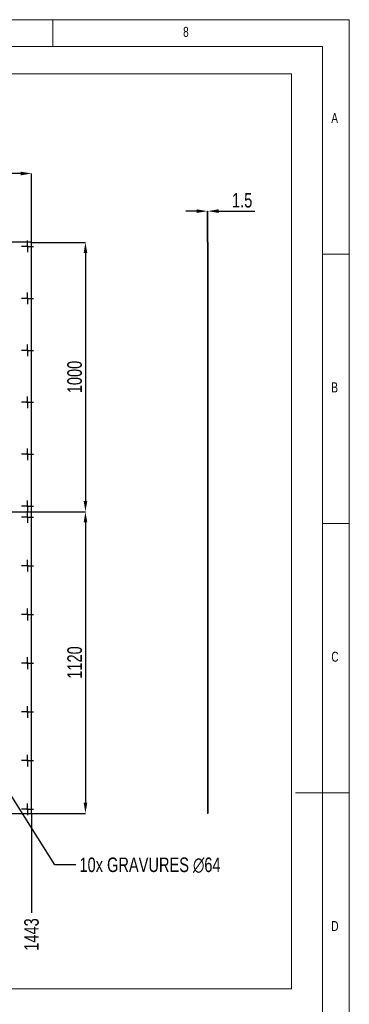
# Model space of a CAD drawing. Header units: millimetres. Extents: x 5 to 415, y 5 to 292.
# Tile 5 of 5: x 354 to 415, y 109 to 292. Entities that reach past the tile are written whole.
import ezdxf

# ---------------------------------------------------------------- set-up
doc = ezdxf.new("R2010")
doc.units = ezdxf.units.MM
doc.header["$PDSIZE"] = -1
doc.linetypes.add('CENTERX2', pattern=[20.32, 12.7, -2.54, 2.54, -2.54])
for name, color, linetype in [('COTES', 1, 'Continuous'), ('NOTES', 6, 'Continuous'), ('TRAIT-MIXTES', 3, 'CENTERX2')]:
    doc.layers.add(name, color=color, linetype=linetype)
doc.layers.add('TRAIT-FORT', color=4, linetype='Continuous', lineweight=25)
doc.styles.add('SLDTEXTSTYLE0', font='TXT', dxfattribs={"width": 0.75})
doc.dimstyles.new('SLDDIMSTYLE4', dxfattribs={"dimtxt": 2.7, "dimasz": 2, "dimexe": 0, "dimexo": 0.0625, "dimgap": 0.675, "dimtad": 0, "dimtih": 1, "dimtoh": 1, "dimdec": 0, "dimlfac": 20, "dimrnd": 1e-09, "dimzin": 12, "dimdsep": 46, "dimtxsty": 'SLDTEXTSTYLE0', "dimsah": 1, "dimcen": 0.09, "dimadec": 0, "dimazin": 3, "dimtfac": 1, "dimtdec": 0, "dimtofl": 0, "dimtmove": 0, "dimatfit": 3, "dimfxl": 1, "dimfrac": 2, "dimtolj": 1, "dimtzin": 12, "dimarcsym": 0})
doc.dimstyles.new('SLDDIMSTYLE5', dxfattribs={"dimtxt": 2.7, "dimasz": 2, "dimexe": 0, "dimexo": 0.0625, "dimgap": 0.675, "dimtad": 0, "dimtih": 1, "dimtoh": 1, "dimdec": 0, "dimlfac": 20, "dimrnd": 1e-09, "dimzin": 12, "dimdsep": 46, "dimtxsty": 'SLDTEXTSTYLE0', "dimblk1": 'NONE', "dimsah": 1, "dimcen": 0, "dimadec": 0, "dimazin": 3, "dimtfac": 1, "dimtdec": 0, "dimtmove": 0, "dimatfit": 3, "dimldrblk": 'NONE', "dimfxl": 1, "dimfrac": 2, "dimtolj": 1, "dimtzin": 12, "dimarcsym": 0})
doc.dimstyles.new('SLDDIMSTYLE6', dxfattribs={"dimtxt": 2.7, "dimasz": 2, "dimexe": 0, "dimexo": 0.0625, "dimgap": 0.675, "dimtad": 1, "dimdec": 0, "dimlfac": 20, "dimrnd": 1e-09, "dimzin": 12, "dimdsep": 46, "dimtxsty": 'SLDTEXTSTYLE0', "dimsah": 1, "dimcen": 0.09, "dimadec": 0, "dimazin": 3, "dimtfac": 1, "dimtdec": 0, "dimtofl": 0, "dimtmove": 0, "dimatfit": 3, "dimfxl": 1, "dimfrac": 2, "dimtolj": 1, "dimtzin": 12, "dimarcsym": 0})
doc.dimstyles.new('SLDDIMSTYLE7', dxfattribs={"dimtxt": 2.7, "dimasz": 2, "dimexe": 0, "dimexo": 0.0625, "dimgap": 0.675, "dimtad": 1, "dimdec": 1, "dimlfac": 20, "dimrnd": 1e-09, "dimzin": 12, "dimdsep": 46, "dimtxsty": 'SLDTEXTSTYLE0', "dimsah": 1, "dimcen": 0.09, "dimadec": 0, "dimazin": 3, "dimtfac": 1, "dimtdec": 1, "dimtmove": 0, "dimatfit": 0, "dimfxl": 1, "dimfrac": 2, "dimtolj": 1, "dimtzin": 12, "dimarcsym": 0})

# ---------------------------------------------------------------- blocks, each defined once
blk = doc.blocks.new('_D_34')
at = {"layer": 'COTES', "color": 0, "lineweight": -2, "transparency": 16777216}
blk.add_line((356.05, 144.61), (356.05, 126.23), dxfattribs=at)
at = {"layer": 'Defpoints', "color": 0, "transparency": 16777216}
for p in [(283.9, 144.67), (356.05, 144.67), (356.05, 126.23)]:
    blk.add_point(p, dxfattribs=at)
at = {"layer": 'COTES', "color": 0, "transparency": 16777216, "insert": (356.05, 122.18), "char_height": 2.7, "attachment_point": 5, "rotation": 90, "style": 'SLDTEXTSTYLE0'}
blk.add_mtext('\\A1;1443', dxfattribs=at)
blk = doc.blocks.new('_D_35')
at = {"layer": 'COTES', "color": 0, "lineweight": -2, "transparency": 16777216}
for p, q in [((348.9, 153.4), (350.6, 150.69)), ((360.36, 135.12), (351.67, 148.99)), ((364.27, 135.12), (360.36, 135.12))]:
    blk.add_line(p, q, dxfattribs=at)
at = {"layer": 'COTES', "color": 0, "transparency": 16777216}
blk.add_solid([(351.95, 149.17), (351.38, 148.81), (350.6, 150.69)], dxfattribs=at)
at = {"layer": 'Defpoints', "color": 0, "transparency": 16777216}
for p in [(348.9, 153.4), (350.6, 150.69)]:
    blk.add_point(p, dxfattribs=at)
at = {"layer": 'COTES', "color": 0, "transparency": 16777216, "insert": (364.94, 136.47), "char_height": 2.7, "attachment_point": 1, "style": 'SLDTEXTSTYLE0'}
blk.add_mtext('\\A1;10x GRAVURES ∅64', dxfattribs=at)
blk = doc.blocks.new('_None')
blk = doc.blocks.new('_D_36')
at = {"layer": 'COTES', "color": 0, "lineweight": -2, "transparency": 16777216}
for p, q in [((283.9, 250.73), (283.9, 263.45)), ((354.05, 263.45), (285.9, 263.45)), ((356.05, 250.73), (356.05, 263.45))]:
    blk.add_line(p, q, dxfattribs=at)
at = {"layer": 'COTES', "color": 0, "transparency": 16777216}
for points in [[(285.9, 263.78), (285.9, 263.11), (283.9, 263.45)], [(354.05, 263.78), (354.05, 263.11), (356.05, 263.45)]]:
    blk.add_solid(points, dxfattribs=at)
at = {"layer": 'Defpoints', "color": 0, "transparency": 16777216}
for p in [(283.9, 263.45), (283.9, 250.67), (356.05, 250.67)]:
    blk.add_point(p, dxfattribs=at)
at = {"layer": 'COTES', "color": 0, "transparency": 16777216, "insert": (319.98, 266.82), "char_height": 2.7, "attachment_point": 2, "style": 'SLDTEXTSTYLE0'}
blk.add_mtext('\\A1;1443', dxfattribs=at)
blk = doc.blocks.new('_D_37')
at = {"layer": 'COTES', "color": 0, "lineweight": -2, "transparency": 16777216}
for p, q in [((356.12, 250.67), (366.05, 250.67)), ((366.05, 248.67), (366.05, 202.67)), ((356.12, 200.67), (366.05, 200.67))]:
    blk.add_line(p, q, dxfattribs=at)
at = {"layer": 'COTES', "color": 0, "transparency": 16777216}
for points in [[(365.72, 248.67), (366.39, 248.67), (366.05, 250.67)], [(365.72, 202.67), (366.39, 202.67), (366.05, 200.67)]]:
    blk.add_solid(points, dxfattribs=at)
at = {"layer": 'Defpoints', "color": 0, "transparency": 16777216}
for p in [(356.05, 250.67), (356.05, 200.67), (366.05, 200.67)]:
    blk.add_point(p, dxfattribs=at)
at = {"layer": 'COTES', "color": 0, "transparency": 16777216, "insert": (362.68, 225.67), "char_height": 2.7, "attachment_point": 2, "rotation": 90, "style": 'SLDTEXTSTYLE0'}
blk.add_mtext('\\A1;1000', dxfattribs=at)
blk = doc.blocks.new('_D_38')
at = {"layer": 'COTES', "color": 0, "lineweight": -2, "transparency": 16777216}
for p, q in [((356.12, 200.67), (366.05, 200.67)), ((366.05, 198.67), (366.05, 146.67)), ((356.12, 144.67), (366.05, 144.67))]:
    blk.add_line(p, q, dxfattribs=at)
at = {"layer": 'COTES', "color": 0, "transparency": 16777216}
for points in [[(365.72, 198.67), (366.39, 198.67), (366.05, 200.67)], [(365.72, 146.67), (366.39, 146.67), (366.05, 144.67)]]:
    blk.add_solid(points, dxfattribs=at)
at = {"layer": 'Defpoints', "color": 0, "transparency": 16777216}
for p in [(356.05, 200.67), (356.05, 144.67), (366.05, 144.67)]:
    blk.add_point(p, dxfattribs=at)
at = {"layer": 'COTES', "color": 0, "transparency": 16777216, "insert": (362.68, 172.67), "char_height": 2.7, "attachment_point": 2, "rotation": 90, "style": 'SLDTEXTSTYLE0'}
blk.add_mtext('\\A1;1120', dxfattribs=at)
blk = doc.blocks.new('SW_CENTERMARKSYMBOL_40')
at = {"layer": 'TRAIT-MIXTES', "color": 0}
for p, q in [((-1, 0), (-1.09, 0)), ((0, 0), (-1, 0)), ((0, 1), (0, 1.09)), ((0, 0), (0, 1)), ((0, 0), (0, -1)), ((0, 0), (1, 0)), ((1, 0), (1.09, 0)), ((0, -1), (0, -1.09))]:
    blk.add_line(p, q, dxfattribs=at)
blk = doc.blocks.new('SW_CENTERMARKSYMBOL_41')
at = {"layer": 'TRAIT-MIXTES', "color": 0}
for p, q in [((-1, 0), (-1.09, 0)), ((0, 0), (-1, 0)), ((0, 1), (0, 1.09)), ((0, 0), (0, 1)), ((0, 0), (0, -1)), ((0, 0), (1, 0)), ((1, 0), (1.09, 0)), ((0, -1), (0, -1.09))]:
    blk.add_line(p, q, dxfattribs=at)
blk = doc.blocks.new('SW_CENTERMARKSYMBOL_42')
at = {"layer": 'TRAIT-MIXTES', "color": 0}
for p, q in [((-1, 0), (-1.09, 0)), ((0, 0), (-1, 0)), ((0, 1), (0, 1.09)), ((0, 0), (0, 1)), ((0, 0), (0, -1)), ((0, 0), (1, 0)), ((1, 0), (1.09, 0)), ((0, -1), (0, -1.09))]:
    blk.add_line(p, q, dxfattribs=at)
blk = doc.blocks.new('SW_CENTERMARKSYMBOL_43')
at = {"layer": 'TRAIT-MIXTES', "color": 0}
for p, q in [((-1, 0), (-1.09, 0)), ((0, 0), (-1, 0)), ((0, 1), (0, 1.09)), ((0, 0), (0, 1)), ((0, 0), (0, -1)), ((0, 0), (1, 0)), ((1, 0), (1.09, 0)), ((0, -1), (0, -1.09))]:
    blk.add_line(p, q, dxfattribs=at)
blk = doc.blocks.new('SW_CENTERMARKSYMBOL_44')
at = {"layer": 'TRAIT-MIXTES', "color": 0}
for p, q in [((-1, 0), (-1.09, 0)), ((0, 0), (-1, 0)), ((0, 1), (0, 1.09)), ((0, 0), (0, 1)), ((0, 0), (0, -1)), ((0, 0), (1, 0)), ((1, 0), (1.09, 0)), ((0, -1), (0, -1.09))]:
    blk.add_line(p, q, dxfattribs=at)
blk = doc.blocks.new('SW_CENTERMARKSYMBOL_50')
at = {"layer": 'TRAIT-MIXTES', "color": 0}
for p, q in [((-1, 0), (-1.09, 0)), ((0, 0), (-1, 0)), ((0, 1), (0, 1.09)), ((0, 0), (0, 1)), ((0, 0), (0, -1)), ((0, 0), (1, 0)), ((1, 0), (1.09, 0)), ((0, -1), (0, -1.09))]:
    blk.add_line(p, q, dxfattribs=at)
blk = doc.blocks.new('SW_CENTERMARKSYMBOL_57')
at = {"layer": 'TRAIT-MIXTES', "color": 0}
for p, q in [((-1, 0), (-1.09, 0)), ((0, 0), (-1, 0)), ((0, 1), (0, 1.09)), ((0, 0), (0, 1)), ((0, 0), (0, -1)), ((0, 0), (1, 0)), ((1, 0), (1.09, 0)), ((0, -1), (0, -1.09))]:
    blk.add_line(p, q, dxfattribs=at)
blk = doc.blocks.new('SW_CENTERMARKSYMBOL_68')
at = {"layer": 'TRAIT-MIXTES', "color": 0}
for p, q in [((-1, 0), (-1.09, 0)), ((0, 0), (-1, 0)), ((0, 1), (0, 1.09)), ((0, 0), (0, 1)), ((0, 0), (0, -1)), ((0, 0), (1, 0)), ((1, 0), (1.09, 0)), ((0, -1), (0, -1.09))]:
    blk.add_line(p, q, dxfattribs=at)
blk = doc.blocks.new('SW_CENTERMARKSYMBOL_69')
at = {"layer": 'TRAIT-MIXTES', "color": 0}
for p, q in [((-1, 0), (-1.09, 0)), ((0, 0), (-1, 0)), ((0, 1), (0, 1.09)), ((0, 0), (0, 1)), ((0, 0), (0, -1)), ((0, 0), (1, 0)), ((1, 0), (1.09, 0)), ((0, -1), (0, -1.09))]:
    blk.add_line(p, q, dxfattribs=at)
blk = doc.blocks.new('SW_CENTERMARKSYMBOL_70')
at = {"layer": 'TRAIT-MIXTES', "color": 0}
for p, q in [((-1, 0), (-1.09, 0)), ((0, 0), (-1, 0)), ((0, 1), (0, 1.09)), ((0, 0), (0, 1)), ((0, 0), (0, -1)), ((0, 0), (1, 0)), ((1, 0), (1.09, 0)), ((0, -1), (0, -1.09))]:
    blk.add_line(p, q, dxfattribs=at)
blk = doc.blocks.new('SW_CENTERMARKSYMBOL_71')
at = {"layer": 'TRAIT-MIXTES', "color": 0}
for p, q in [((-1, 0), (-1.09, 0)), ((0, 0), (-1, 0)), ((0, 1), (0, 1.09)), ((0, 0), (0, 1)), ((0, 0), (0, -1)), ((0, 0), (1, 0)), ((1, 0), (1.09, 0)), ((0, -1), (0, -1.09))]:
    blk.add_line(p, q, dxfattribs=at)
blk = doc.blocks.new('SW_CENTERMARKSYMBOL_76')
at = {"layer": 'TRAIT-MIXTES', "color": 0}
for p, q in [((-1, 0), (-1.09, 0)), ((0, 0), (-1, 0)), ((0, 1), (0, 1.09)), ((0, 0), (0, 1)), ((0, 0), (0, -1)), ((0, 0), (1, 0)), ((1, 0), (1.09, 0)), ((0, -1), (0, -1.09))]:
    blk.add_line(p, q, dxfattribs=at)
blk = doc.blocks.new('SW_CENTERMARKSYMBOL_86')
at = {"layer": 'TRAIT-MIXTES', "color": 0}
for p, q in [((-1, 0), (-1.09, 0)), ((0, 0), (-1, 0)), ((0, 1), (0, 1.09)), ((0, 0), (0, 1)), ((0, 0), (0, -1)), ((0, 0), (1, 0)), ((1, 0), (1.09, 0)), ((0, -1), (0, -1.09))]:
    blk.add_line(p, q, dxfattribs=at)
blk = doc.blocks.new('_D_63')
at = {"layer": 'COTES', "color": 0, "lineweight": -2, "transparency": 16777216}
for p, q in [((386.68, 256.46), (384.68, 256.46)), ((388.68, 250.73), (388.68, 256.46)), ((388.68, 256.46), (388.75, 256.46)), ((388.75, 250.73), (388.75, 256.46)), ((390.75, 256.46), (397.48, 256.46))]:
    blk.add_line(p, q, dxfattribs=at)
at = {"layer": 'COTES', "color": 0, "transparency": 16777216}
for points in [[(386.68, 256.8), (386.68, 256.13), (388.68, 256.46)], [(390.75, 256.8), (390.75, 256.13), (388.75, 256.46)]]:
    blk.add_solid(points, dxfattribs=at)
at = {"layer": 'Defpoints', "color": 0, "transparency": 16777216}
for p in [(388.68, 256.46), (388.68, 250.67), (388.75, 250.67)]:
    blk.add_point(p, dxfattribs=at)
at = {"layer": 'COTES', "color": 0, "transparency": 16777216, "insert": (395.12, 259.84), "char_height": 2.7, "attachment_point": 2, "style": 'SLDTEXTSTYLE0'}
blk.add_mtext('\\A1;1.5', dxfattribs=at)

msp = doc.modelspace()

# ---------------------------------------------------------------- linework, layer by layer
at = {"lineweight": 18}
for p, q in [((415, 292), (5, 292)), ((360, 287), (360, 292)), ((415, 5), (415, 292)), ((410, 287), (10, 287)), ((410, 287), (410, 10)), ((271.2186, 281.9617), (404.2767, 281.9617)), ((404.2767, 281.9617), (404.2767, 112.0908)), ((415, 248.5), (410, 248.5)), ((410, 198.5), (415, 198.5)), ((415, 148.5), (405, 148.5)), ((271.2186, 112.0908), (404.2767, 112.0908))]:
    msp.add_line(p, q, dxfattribs=at)
at = {"layer": 'TRAIT-FORT', "lineweight": 25}
for p, q in [((356.0546, 250.6717), (283.9044, 250.6717)), ((356.0546, 200.6717), (356.0546, 250.6717)), ((388.7527, 250.6717), (388.6777, 250.6717)), ((388.6777, 250.6717), (388.6777, 200.6717)), ((388.7527, 250.6717), (388.7527, 200.6717)), ((283.9044, 200.6717), (356.0546, 200.6717)), ((283.9044, 200.6667), (356.0546, 200.6667)), ((356.0546, 144.6717), (356.0546, 200.6667)), ((388.6777, 200.6717), (388.7527, 200.6717)), ((388.6777, 200.6667), (388.6777, 144.6717)), ((388.6777, 200.6667), (388.7527, 200.6667)), ((388.7527, 200.6667), (388.7527, 144.6717)), ((283.9044, 144.6717), (356.0546, 144.6717)), ((388.7527, 144.6717), (388.6777, 144.6717))]:
    msp.add_line(p, q, dxfattribs=at)
for centre in [(355.3046, 249.9217), (355.3046, 240.2707), (355.3046, 230.6197), (355.3046, 220.9687), (355.3046, 211.3177), (355.3046, 201.6667), (355.3046, 199.6667), (355.3046, 190.6259), (355.3046, 181.585), (355.3046, 172.5442), (355.3046, 163.5034), (355.3046, 154.4625), (355.3046, 145.4217)]:
    msp.add_circle(centre, 0.09, dxfattribs=at)

# ---------------------------------------------------------------- block references
at = {"layer": 'TRAIT-MIXTES'}
for name, p in [('SW_CENTERMARKSYMBOL_86', (355.3046, 249.9217)), ('SW_CENTERMARKSYMBOL_71', (355.3046, 240.2707)), ('SW_CENTERMARKSYMBOL_70', (355.3046, 230.6197)), ('SW_CENTERMARKSYMBOL_69', (355.3046, 220.9687)), ('SW_CENTERMARKSYMBOL_68', (355.3046, 211.3177)), ('SW_CENTERMARKSYMBOL_76', (355.3046, 201.6667)), ('SW_CENTERMARKSYMBOL_57', (355.3046, 199.6667)), ('SW_CENTERMARKSYMBOL_44', (355.3046, 190.6259)), ('SW_CENTERMARKSYMBOL_43', (355.3046, 181.585)), ('SW_CENTERMARKSYMBOL_42', (355.3046, 172.5442)), ('SW_CENTERMARKSYMBOL_41', (355.3046, 163.5034)), ('SW_CENTERMARKSYMBOL_40', (355.3046, 154.4625)), ('SW_CENTERMARKSYMBOL_50', (355.3046, 145.4217))]:
    msp.add_blockref(name, p, dxfattribs=at)

# ---------------------------------------------------------------- texts
at = {"layer": 'NOTES', "char_height": 1.8521, "attachment_point": 1, "style": 'SLDTEXTSTYLE0'}
for s, insert in [('8', (384.1667, 290.668)), ('A', (411.6667, 274.668)), ('B', (411.6667, 224.668)), ('C', (411.6667, 174.668)), ('D', (411.6667, 124.668))]:
    msp.add_mtext(s, dxfattribs=dict(at, insert=insert))

# ---------------------------------------------------------------- dimensions: what is measured, and where the dimension line sits
at = {"layer": 'COTES'}
for base, p1, p2, dimstyle, picture, middle in [((283.9044, 263.4453), (356.0546, 250.6717), (283.9044, 250.6717), 'SLDDIMSTYLE6', '_D_36', (319.9795, 263.4453)), ((388.6777, 256.4642), (388.7527, 250.6717), (388.6777, 250.6717), 'SLDDIMSTYLE7', '_D_63', (395.1152, 256.4642))]:
    dim = msp.add_linear_dim(base=base, p1=p1, p2=p2, dimstyle=dimstyle, dxfattribs=at)
    dim.commit()
    dim.dimension.update_dxf_attribs({"geometry": picture, "text_midpoint": middle, "dimtype": 160})
for base, p1, p2, picture, middle in [((366.0546, 200.6667), (356.0546, 250.6717), (356.0546, 200.6667), '_D_37', (366.0546, 225.6692)), ((366.0546, 144.6717), (356.0546, 200.6667), (356.0546, 144.6717), '_D_38', (366.0546, 172.6692))]:
    dim = msp.add_linear_dim(base=base, p1=p1, p2=p2, angle=90, dimstyle='SLDDIMSTYLE6', dxfattribs=at)
    dim.commit()
    dim.dimension.update_dxf_attribs({"geometry": picture, "text_midpoint": middle, "dimtype": 160})
dim = msp.add_diameter_dim_2p(p1=(348.9034, 153.3972), p2=(350.6032, 150.6859), text='10x GRAVURES <>', dimstyle='SLDDIMSTYLE5', dxfattribs=at)
dim.commit()
dim.dimension.update_dxf_attribs({"geometry": '_D_35', "text_midpoint": (380.6342, 135.1248), "dimtype": 163})
dim = msp.add_ordinate_dim(feature_location=(356.0546, 144.6717), offset=(0, -18.4384), dtype=1, origin=(283.9044, 144.6717), dimstyle='SLDDIMSTYLE4', dxfattribs=at)
dim.commit()
dim.dimension.update_dxf_attribs({"geometry": '_D_34', "text_midpoint": (356.0546, 122.1833)})

doc.saveas('drawing.dxf')
